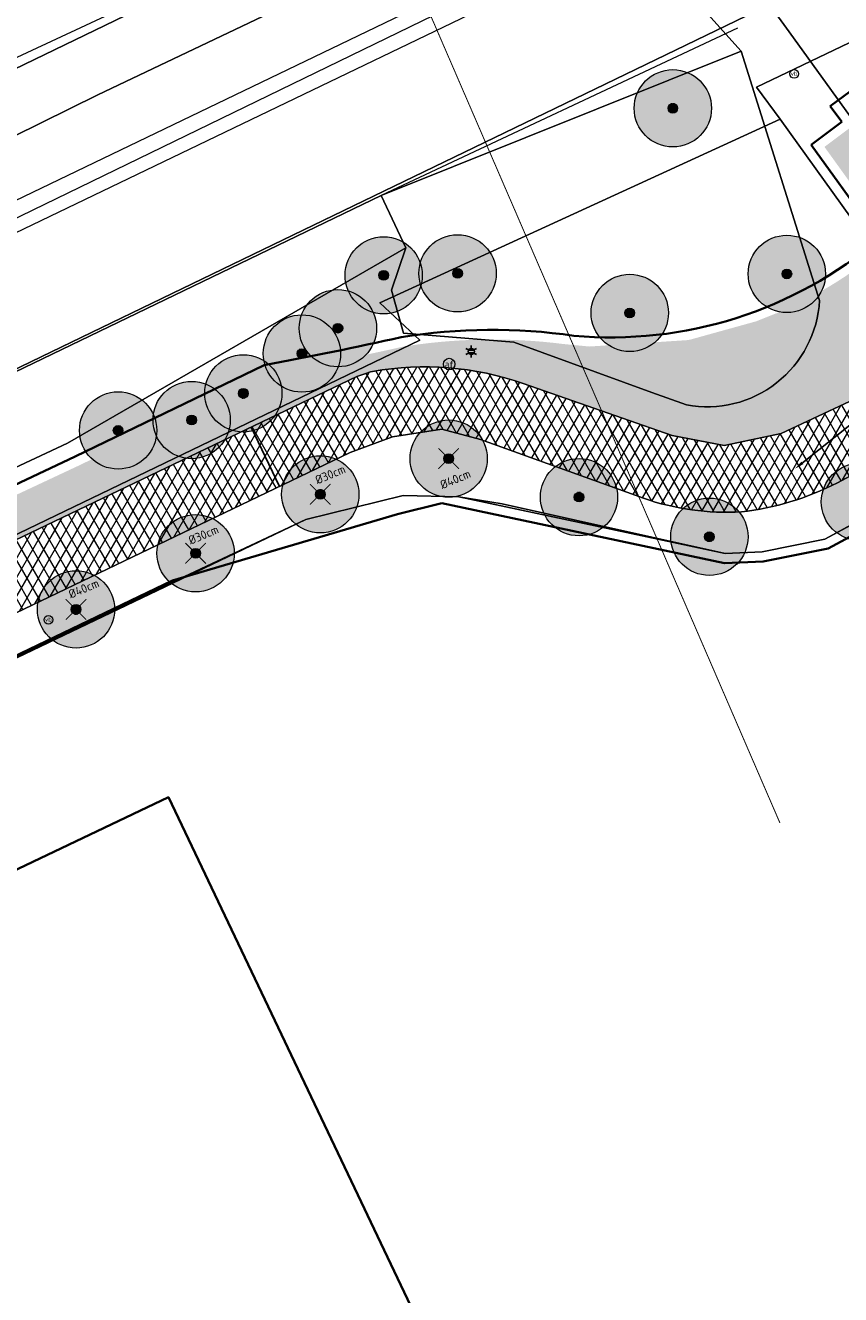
# Model space of a CAD drawing. Header units: millimetres. Extents: x 162876 to 168130, y 402614 to 405602.
# Tile 68 of 256: x 164752 to 164794, y 403504 to 403570. Entities that reach past the tile are written whole.
import ezdxf
from ezdxf import colors
from ezdxf.entities.mleader import LeaderData, LeaderLine
from ezdxf.enums import TextEntityAlignment as Align
from ezdxf.math import Vec2, Vec3

# ---------------------------------------------------------------- set-up
doc = ezdxf.new("R2010")
doc.units = ezdxf.units.MM
doc.linetypes.add('X-CA190022.004-UO-TXT_Tekst 1op200_v0.1$0$AL-TEKENBLADGRENS', pattern=[11.5, 2.5, -1.5, 1, -1.5, 1, -1.5, 2.5])
for name, color, linetype, lineweight in [('X-CA190022.004-UO-BGT_Ondergrond$0$GE_201_SHDHek_Lijn_GEM', 253, 'X-CA190022.004-UO-BGT_Ondergrond$0$Hekwerk', 9), ('X-CA190022.004-UO-BGT_Ondergrond$0$GE_244_Taludlijn_Lijn_GEM', 253, 'Continuous', 9), ('X-CA190022.004-UO-BGT_Ondergrond$0$GE_251_SPRTrein_as_Lijn_GEM', 253, 'Continuous', 9), ('X-CA190022.004-UO-BGT_Ondergrond$0$GE_314_WGDRijbaanLokaleweg_Vlak_GEM', 253, 'Continuous', 9), ('X-CA190022.004-UO-BGT_Ondergrond$0$GE_316_WGDFietspad_Vlak_GEM', 253, 'Continuous', 9), ('X-CA190022.004-UO-BGT_Ondergrond$0$GE_367_OWGBerm_groenvoorziening_grasenk_GEM', 253, 'Continuous', 9), ('X-CA190022.004-UO-BGT_Ondergrond$0$GE_401_OTDErf_Vlak_GEM', 253, 'Continuous', 9), ('X-CA190022.004-UO-BGT_Ondergrond$0$GE_478_BTDGroenvoorziening_bosplantsoen_GEM', 253, 'Continuous', 9), ('X-CA190022.004-UO-BGT_Ondergrond$0$GE_479_BTDGroenvoorziening_grasenkruida_GEM', 253, 'Continuous', 9), ('X-CA190022.004-UO-BGT_Ondergrond$0$GE_504_WTDWaterloop_sloot_Vlak_GEM', 253, 'Continuous', 9), ('X-CA190022.004-UO-BGT_Ondergrond$0$GE_523_WTDGreppel_drogesloot_Vlak_GEM', 253, 'Continuous', 9), ('X-CA190022.004-UO-BGT_Ondergrond$0$GE_541_OWTOever_slootkant_Vlak_GEM', 253, 'Continuous', 9), ('X-CA190022.004-UO-BGT_Ondergrond$0$GE_601_PNDgrondvlakpand_Vlak_MV_GEM', 34, 'Continuous', 35), ('X-CA190022.004-UO-BGT_Ondergrond$0$GE_814_BRDVerkeersbord_Punt_GEM', 7, 'Continuous', 25), ('X-CA190022.004-UO-BGT_Ondergrond$0$GE_861_PALLichtmast_Punt_GEM', 202, 'Continuous', 25), ('X-CA190022.004-UO-DWM_Beplanting_v0.1$0$B-WE-GR-BOOM-S AFKOMSTIG UIT BGT', 252, 'Continuous', 0), ('X-CA190022.004-UO-GZM_Werkgrens$0$N-WE-KG-GRENS_SYSTEEMGRENS-G', 7, 'X-CA190022.004-UO-GZM_Werkgrens$0$KG-OG', 35), ('X-CA190022.004-UO-KAD_Percelen$0$B-WE-KG-GRENS_PERCEEL-GV', 150, 'Continuous', 9), ('X-CA190022.004-UO-OPB_Opbreek_v0.1$0$B-WE-VW-AFSLUITPAAL-S', 7, 'Continuous', 25), ('X-CA190022.004-UO-OPB_Opbreek_v0.1$0$V-WE-GR-BEPLANTING_CULTUUR_BOSPLANTSOEN-GV', 90, 'Continuous', 18), ('X-CA190022.004-UO-OPB_Opbreek_v0.1$0$V-WE-VH-VERHARDING_ASFALT-A-200', 252, 'Continuous', 18), ('X-CA190022.004-UO-OPB_Opbreek_v0.1$0$V-WE-VH-VERHARDING_ASFALT_ZAAGSNEDE-G', 1, 'X-CA190022.004-UO-OPB_Opbreek_v0.1$0$VH-ZAAGSNEDE', 25), ('X-CA190022.004-UO-OPB_Opbreek_v0.1$0$X-XX-AL-T25- LEADER ASFALT', 7, 'Continuous', 25), ('X-CA190022.004-UO-TXT_Tekst 1op200_v0.1$0$X-XX-AL-TEKENBLADGRENS-G', 7, 'X-CA190022.004-UO-TXT_Tekst 1op200_v0.1$0$AL-TEKENBLADGRENS', 35)]:
    doc.layers.add(name, color=color, linetype=linetype, lineweight=lineweight)
for name, color, linetype in [('X-CA190022.004-UO-DWM_Beplanting_v0.1$0$B-WE-GR-BOOM-S AFKOMSTIG UIT BOMENBESTAND GEMEENTE', 252, 'Continuous'), ('X-CA190022.004-UO-DWM_Beplanting_v0.1$0$V-WE-GR-BOOM-S', 1, 'Continuous'), ('X-CA190022.004-UO-DWM_Beplanting_v0.1$0$X-XX-AL-T18- DIAMETER TE ROOIEN BOOM 25-50 cm', 10, 'Continuous')]:
    doc.layers.add(name, color=color, linetype=linetype)
doc.layers.add('X-CA190022.004-UO-OPB_Opbreek_v0.1$0$V-WE-GR-GRAS-V', color=7, linetype='Continuous', lineweight=18, true_color=0x67a552, transparency=0.5)
doc.layers.add('X-CA190022.004-UO-OPB_Opbreek_v0.1$0$V-WE-VH-VERHARDING_ASFALT-A-200 DEKLAAG FREZEN', color=32, linetype='Continuous', lineweight=18, transparency=0.5)
doc.layers.add('X-CA190022.004-UO-OPB_Opbreek_v0.1$0$V-WE-VH-VERHARDING_ASFALT-A-200 ROOD', color=1, linetype='Continuous', lineweight=18, transparency=0.5)
doc.styles.add('X-CA190022.004-UO-BGT_Ondergrond$0$NLCS-ISO', font='NLCS-ISO.ttf')
doc.styles.add('X-CA190022.004-UO-DWM_Beplanting_v0.1$0$NLCS-ISO-M250-T18', font='NLCS-ISO.ttf', dxfattribs={"height": 0.45})
doc.styles.add('X-CA190022.004-UO-OPB_Opbreek_v0.1$0$NLCS-ISO', font='NLCS-ISO.ttf')
doc.styles.add('X-CA190022.004-UO-OPB_Opbreek_v0.1$0$NLCS-ISO-M200-T25', font='NLCS-ISO.ttf', dxfattribs={"height": 0.5})
doc.linetypes.add('X-CA190022.004-UO-BGT_Ondergrond$0$Hekwerk', pattern='A,5,-1.5,[2,dgnlstyle-Veghel.shx,S=0.007936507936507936,R=0,X=0,Y=0],-1.5', length=8)
doc.linetypes.add('X-CA190022.004-UO-GZM_Werkgrens$0$KG-OG', pattern='A,5.5,-1.5,[2,NLCS.SHX,S=0.5,R=0,X=0,Y=0],-1.5', length=8.5)
doc.linetypes.add('X-CA190022.004-UO-OPB_Opbreek_v0.1$0$VH-ZAAGSNEDE', pattern='A,1e-05,-2.54,[181,NLCS.SHX,S=2.54,R=0,X=-2.54,Y=0],-5.08,[181,NLCS.SHX,S=2.54,R=180,X=2.54,Y=0],-2.54', length=10.16001)
pattern_1 = [(59.99999999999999, (0, 0), (-0.4330127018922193, 0.2500000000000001), []), (120, (0, 0), (-0.4330127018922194, -0.2499999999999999), [])]

# ---------------------------------------------------------------- blocks, each defined once
blk = doc.blocks.new('X-CA190022.004-UO-OPB_Opbreek_v0.1$0$SVW-AFSLUITPAAL-SO')
at = {"lineweight": 18}
blk.add_circle((0, 0), 1.5, dxfattribs=at)
at = {"lineweight": 18, "style": 'X-CA190022.004-UO-OPB_Opbreek_v0.1$0$NLCS-ISO'}
blk.add_text('af', height=1.8, dxfattribs=at).set_placement((0, 0), align=Align.MIDDLE_CENTER)
blk = doc.blocks.new('X-CA190022.004-UO-BGT_Ondergrond$0$SIE-WEG_PAAL_VERKEERSBORD-SO')
at = {"linetype": 'ByBlock', "lineweight": 18}
blk.add_circle((0, 0), 1.5, dxfattribs=at)
at = {"linetype": 'ByBlock', "lineweight": 18, "style": 'X-CA190022.004-UO-BGT_Ondergrond$0$NLCS-ISO'}
blk.add_text('vb', height=1.5, dxfattribs=at).set_placement((0, 0.1317113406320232), align=Align.MIDDLE_CENTER)
blk = doc.blocks.new('X-CA190022.004-UO-BGT_Ondergrond$0$IMGEOVerkeersbord')
at = {"xscale": 5, "yscale": 5, "zscale": 5}
blk.add_blockref('X-CA190022.004-UO-BGT_Ondergrond$0$SIE-WEG_PAAL_VERKEERSBORD-SO', (0, 0), dxfattribs=at)
blk = doc.blocks.new('X-CA190022.004-UO-BGT_Ondergrond$0$N-SIE-WEG_LICHTMAST-SO')
h = blk.add_hatch(color=256)
h.paths.add_polyline_path([(1.162672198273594, 0.5, 0.6585046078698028), (-1.162672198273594, 0.5)])
h.paths.add_polyline_path([(-1.162672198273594, -0.5, 0.6585046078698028), (1.162672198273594, -0.5)])
at = {"flags": 128}
for points in [[(-2.192125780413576, 1.265625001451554), (-1.096064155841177, 0.6328125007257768)], [(-1.162672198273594, 0.5), (1.162672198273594, 0.5)], [(8.349587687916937e-10, 1.265625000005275), (1.669846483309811e-09, 2.53125000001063)], [(1.096064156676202, 0.6328124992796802), (2.192125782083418, 1.26562499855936)], [(-2.192125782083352, -1.26562499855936), (-1.096064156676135, -0.6328124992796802)], [(-1.162672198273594, -0.5), (1.162672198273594, -0.5)], [(-8.349587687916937e-10, -1.265625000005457), (-1.669775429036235e-09, -2.53125000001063)], [(2.192125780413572, -1.265625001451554), (1.096064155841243, -0.6328125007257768)]]:
    blk.add_lwpolyline(points, dxfattribs=at)
at = {"ltscale": 0.5}
blk.add_circle((0, 0), 1.265625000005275, dxfattribs=at)
at = {"style": 'X-CA190022.004-UO-BGT_Ondergrond$0$NLCS-ISO'}
blk.add_attdef('TYPE', text='', height=1.8, dxfattribs=at).set_placement((1.669846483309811e-09, 2.53125000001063), align=Align.BOTTOM_CENTER)
blk = doc.blocks.new('X-CA190022.004-UO-BGT_Ondergrond$0$IMGEOLichtmastpaal')
at = {"xscale": 5, "yscale": 5, "zscale": 5}
blk.add_blockref('X-CA190022.004-UO-BGT_Ondergrond$0$N-SIE-WEG_LICHTMAST-SO', (0.04198259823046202, 6.388564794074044), dxfattribs=at)
blk = doc.blocks.new('X-CA190022.004-UO-DWM_Beplanting_v0.1$0$SGR-BOOM_01-SO')
at = {"linetype": 'ByBlock', "lineweight": 18}
h = blk.add_hatch(color=0, dxfattribs=at)
h.dxf.hatch_style = 1
edge = h.paths.add_edge_path()
edge.add_arc((0, 0), 0.25, 0, 360)
at = {"color": 0, "linetype": 'ByBlock', "lineweight": 18}
for radius in [2, 0.25]:
    blk.add_circle((0, 0), radius, dxfattribs=at)
blk = doc.blocks.new('X-CA190022.004-UO-DWM_Beplanting_v0.1$0$IMGEOBoom')
at = {"transparency": 33554457}
h = blk.add_hatch(color=256, dxfattribs=at)
h.dxf.hatch_style = 1
edge = h.paths.add_edge_path()
edge.add_arc((0, 0), 100, 0, 360)
edge = h.paths.add_edge_path(flags=17)
edge.add_arc((0, 0), 12.5, 0, 360)
h = blk.add_hatch()
h.set_pattern_fill('ANGLE', color=256)
h.set_pattern_definition([(0, (0, 0), (0, 6.985), [5.08, -1.905]), (90, (0, 0), (-6.985, 4.277078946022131e-16), [5.08, -1.905])])
edge = h.paths.add_edge_path(flags=17)
edge.add_arc((0, 0), 12.5, 0, 360)
at = {"xscale": 50, "yscale": 50, "zscale": 50}
blk.add_blockref('X-CA190022.004-UO-DWM_Beplanting_v0.1$0$SGR-BOOM_01-SO', (0, 0), dxfattribs=at)
blk = doc.blocks.new('X-CA190022.004-UO-DWM_Beplanting_v0.1$0$Te verwijderen boom')
at = {"ltscale": 0.1, "const_width": 0.05, "flags": 128}
for points in [[(-0.5303300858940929, 0.5303300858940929), (0.5303300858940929, -0.5303300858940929)], [(0.5303300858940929, 0.5303300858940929), (-0.5303300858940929, -0.5303300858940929)]]:
    blk.add_lwpolyline(points, dxfattribs=at)

msp = doc.modelspace()

# ---------------------------------------------------------------- hatches: boundary and pattern name
at = {"layer": 'X-CA190022.004-UO-OPB_Opbreek_v0.1$0$V-WE-GR-BEPLANTING_CULTUUR_BOSPLANTSOEN-GV', "transparency": 33554483}
h = msp.add_hatch(color=256, dxfattribs=at)
h.dxf.hatch_style = 1
edge = h.paths.add_edge_path()
edge.add_arc((164775.878515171, 403524.6864759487), 29.17196903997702, 82.81407444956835, 86.13737910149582)
edge.add_line((164777.8436673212, 403553.7921790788), (164779.5276228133, 403553.6293125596))
edge = h.paths.add_edge_path()
edge.add_arc((164782.0328555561, 403575.3474951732), 21.87829142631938, 266.9139153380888, 267.1046503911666)
edge.add_line((164780.9277419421, 403553.4971322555), (164780.9077998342, 403553.4958264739))
edge.add_line((164780.9077998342, 403553.4958264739), (164780.8550093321, 403553.5009321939))
edge = h.paths.add_edge_path()
edge.add_arc((164782.0328564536, 403575.3474940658), 21.87829025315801, 280.3879505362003, 280.8024665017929)
edge.add_line((164786.1333643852, 403553.8569049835), (164786.0441621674, 403553.8321483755))
edge.add_line((164786.0441621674, 403553.8321483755), (164785.977781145, 403553.827801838))
at = {"layer": 'X-CA190022.004-UO-OPB_Opbreek_v0.1$0$V-WE-GR-GRAS-V'}
h = msp.add_hatch(color=256, dxfattribs=at)
h.dxf.hatch_style = 1
edge = h.paths.add_edge_path()
edge.add_arc((164782.0328557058, 403575.347498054), 21.87829431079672, 293.0367580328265, 311.5949953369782)
edge.add_line((164796.5569996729, 403558.9856826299), (164793.0687780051, 403563.8263265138))
edge.add_line((164793.0687780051, 403563.8263265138), (164794.6570281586, 403565.0157318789))
edge.add_line((164794.6570281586, 403565.0157318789), (164800.7765684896, 403556.5646505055))
edge.add_line((164800.7765684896, 403556.5646505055), (164790.5943047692, 403555.2139103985))
h = msp.add_hatch(color=256, dxfattribs=at)
h.dxf.hatch_style = 1
edge = h.paths.add_edge_path()
edge.add_arc((164505.8426980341, 403431.1227102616), 4.943851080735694, 251.5287288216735, 251.5856336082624)
edge.add_arc((164505.0456218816, 403430.9230158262), 4.555641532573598, 224.8878917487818, 260.3377058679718, ccw=False)
edge.add_line((164501.818, 403427.708), (164499.729, 403430.051))
edge.add_line((164499.729, 403430.051), (164481.5250943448, 403451.8183174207))
edge.add_line((164481.5250943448, 403451.8183174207), (164484.4066373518, 403450.0560375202))
edge.add_line((164484.4066373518, 403450.0560375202), (164490.2589740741, 403451.6978718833))
edge.add_line((164490.2589740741, 403451.6978718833), (164493.5812218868, 403449.9599301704))
edge.add_line((164493.5812218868, 403449.9599301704), (164487.2923554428, 403448.063181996))
edge.add_line((164487.2923554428, 403448.063181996), (164492.318685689, 403444.6129996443))
edge.add_arc((164489.1440914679, 403439.400251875), 6.103342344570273, 21.62909080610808, 58.658338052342, ccw=False)
edge.add_line((164494.8176941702, 403441.6499229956), (164502.6307870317, 403436.471693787))
edge.add_line((164502.6307870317, 403436.471693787), (164500.2157422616, 403435.3093909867))
edge.add_line((164500.2157422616, 403435.3093909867), (164503.5269943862, 403427.5190505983))
edge.add_line((164503.5269943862, 403427.5190505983), (164504.2763420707, 403426.433553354))
edge = h.paths.add_edge_path()
edge.add_arc((164775.8785151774, 403524.6864760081), 29.17196898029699, 86.13737910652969, 99.10225942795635)
edge.add_arc((164730.5535814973, 403735.0610982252), 186.0778600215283, 280.4988221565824, 282.6373555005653, ccw=False)
edge.add_line((164764.4598168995, 403552.0984321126), (164760.8591567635, 403550.4241086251))
edge.add_line((164760.8591567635, 403550.4241086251), (164754.5013390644, 403547.3472183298))
edge.add_line((164754.5013390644, 403547.3472183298), (164747.6897429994, 403544.155117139))
edge.add_line((164747.6897429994, 403544.155117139), (164708.5545934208, 403525.1313110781))
edge.add_line((164708.5545934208, 403525.1313110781), (164686.4340210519, 403514.9140467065))
edge.add_line((164686.4340210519, 403514.9140467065), (164675.3678208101, 403509.4156890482))
edge.add_line((164675.3678208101, 403509.4156890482), (164663.7409939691, 403503.8075843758))
edge.add_line((164663.7409939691, 403503.8075843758), (164644.5437300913, 403494.6203178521))
edge.add_line((164644.5437300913, 403494.6203178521), (164639.7069456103, 403492.2711556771))
edge.add_line((164639.7069456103, 403492.2711556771), (164638.4072295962, 403491.6710969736))
edge.add_arc((164629.6358682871, 403511.3975154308), 21.58861654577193, 270.7768165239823, 293.9723456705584, ccw=False)
edge.add_line((164629.9285579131, 403489.8108830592), (164627.4958349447, 403488.6599801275))
edge.add_line((164627.4958349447, 403488.6599801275), (164619.253583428, 403484.76063811))
edge.add_arc((164629.620384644, 403511.308320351), 28.49999999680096, 248.6694834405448, 260.4837277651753)
edge.add_line((164624.9085449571, 403483.2005177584), (164625.59, 403483.48))
edge.add_line((164625.59, 403483.48), (164629.22, 403485.06))
edge.add_line((164629.22, 403485.06), (164763.542, 403549.392))
edge.add_line((164763.542, 403549.392), (164768.875, 403551.946))
edge.add_arc((164777.004390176, 403528.5786113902), 24.74109607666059, 107.21757383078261, 109.18251386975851, ccw=False)
edge.add_arc((164772.3658725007, 403536.6462651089), 15.79460390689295, 71.10774437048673, 99.78704541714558, ccw=False)
edge.add_line((164777.48, 403551.59), (164785.18, 403548.901))
edge.add_line((164785.18, 403548.901), (164787.88, 403548.37))
edge.add_line((164787.88, 403548.37), (164790.83, 403549))
edge.add_line((164790.83, 403549), (164797.385, 403552.065))
edge.add_line((164797.385, 403552.065), (164798.83, 403552.74))
edge.add_line((164798.83, 403552.74), (164801.326, 403554.448))
edge.add_line((164801.326, 403554.448), (164801.464, 403555.641))
edge.add_line((164801.464, 403555.641), (164800.7765684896, 403556.5646505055))
edge.add_line((164800.7765684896, 403556.5646505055), (164790.5586929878, 403555.209186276))
edge.add_line((164790.5586929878, 403555.209186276), (164789.5523664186, 403554.8057927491))
edge.add_line((164789.5523664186, 403554.8057927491), (164786.0441621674, 403553.8321483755))
edge.add_line((164786.0441621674, 403553.8321483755), (164780.9077998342, 403553.4958264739))
edge.add_line((164780.9077998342, 403553.4958264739), (164777.8436673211, 403553.7921790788))
at = {"layer": 'X-CA190022.004-UO-OPB_Opbreek_v0.1$0$V-WE-VH-VERHARDING_ASFALT-A-200'}
h = msp.add_hatch(dxfattribs=at)
h.set_pattern_fill('AVH-ASFALT', color=256, scale=0.5, pattern_type=2)
h.set_pattern_definition(pattern_1)
edge = h.paths.add_edge_path()
edge.add_line((164763.3964599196, 403549.3222952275), (164764.8631596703, 403546.2598951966))
edge.add_line((164764.8631596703, 403546.2598951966), (164768.53, 403548.02))
edge.add_line((164768.53, 403548.02), (164770.72, 403548.83))
edge.add_line((164770.72, 403548.83), (164773.26, 403549.22))
edge.add_line((164773.26, 403549.22), (164775.27, 403548.69))
edge.add_line((164775.27, 403548.69), (164783.7, 403545.643))
edge.add_arc((164788.0177291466, 403558.1505886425), 13.23187661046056, 250.9548775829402, 269.1932206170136)
edge.add_line((164787.8314178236, 403544.9200237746), (164787.88, 403548.37))
edge.add_line((164787.88, 403548.37), (164785.18, 403548.901))
edge.add_line((164785.18, 403548.901), (164777.48, 403551.59))
edge.add_arc((164772.3658725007, 403536.6462651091), 15.79460390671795, 71.10774437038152, 99.78704541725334)
edge.add_line((164769.681, 403552.211), (164768.875, 403551.946))
edge.add_line((164768.875, 403551.946), (164763.5420000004, 403549.3920000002))
edge.add_line((164763.5420000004, 403549.3920000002), (164763.3964599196, 403549.3222952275))
at = {"layer": 'X-CA190022.004-UO-OPB_Opbreek_v0.1$0$V-WE-VH-VERHARDING_ASFALT-A-200 DEKLAAG FREZEN'}
h = msp.add_hatch(dxfattribs=at)
h.set_pattern_fill('AVH-ASFALT', color=256, scale=0.5, pattern_type=2)
h.set_pattern_definition(pattern_1)
h.paths.add_polyline_path([(164639.781941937, 403490.1185224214), (164641.3015951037, 403486.9496215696), (164764.8631596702, 403546.2598951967), (164763.3964599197, 403549.3222952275)])
at = {"layer": 'X-CA190022.004-UO-OPB_Opbreek_v0.1$0$V-WE-VH-VERHARDING_ASFALT-A-200 ROOD'}
h = msp.add_hatch(dxfattribs=at)
h.set_pattern_fill('AVH-ASFALT', color=256, scale=0.5, pattern_type=2)
h.set_pattern_definition(pattern_1)
edge = h.paths.add_edge_path()
edge.add_line((164801.464, 403555.641), (164801.326, 403554.448))
edge.add_line((164801.326, 403554.448), (164798.83, 403552.74))
edge.add_line((164798.83, 403552.74), (164790.83, 403549))
edge.add_line((164790.83, 403549), (164787.88, 403548.37))
edge.add_line((164787.88, 403548.37), (164787.8314178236, 403544.9200237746))
edge.add_line((164787.8314178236, 403544.9200237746), (164788.768, 403544.94))
edge.add_arc((164787.0988421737, 403559.3679565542), 14.52418735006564, 276.5991625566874, 297.2008067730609)
edge.add_line((164793.738, 403546.45), (164797.942, 403548.705))
edge.add_line((164797.942, 403548.705), (164798.777, 403549.092))
edge.add_line((164798.777, 403549.092), (164803.21, 403551.146))
edge.add_line((164803.21, 403551.146), (164803.782, 403551.252))
edge.add_line((164803.782, 403551.252), (164805.104, 403550.757))
edge.add_line((164805.104, 403550.757), (164801.464, 403555.641))

# ---------------------------------------------------------------- linework, layer by layer
at = {"layer": 'X-CA190022.004-UO-BGT_Ondergrond$0$GE_201_SHDHek_Lijn_GEM'}
for p, q in [((164771.263, 403545.786), (164766.236, 403544.544)), ((164774.138, 403545.724), (164771.263, 403545.786)), ((164776.394, 403545.354), (164774.138, 403545.724)), ((164787.928, 403542.792), (164776.394, 403545.354)), ((164766.236, 403544.544), (164683.071, 403504.746)), ((164789.839, 403542.8780000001), (164787.928, 403542.792))]:
    msp.add_line(p, q, dxfattribs=at)
at = {"layer": 'X-CA190022.004-UO-BGT_Ondergrond$0$GE_244_Taludlijn_Lijn_GEM'}
msp.add_line((164788.57, 403569.9700000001), (164770.122, 403561.314), dxfattribs=at)
at = {"layer": 'X-CA190022.004-UO-BGT_Ondergrond$0$GE_251_SPRTrein_as_Lijn_GEM'}
for p, q in [((164612.775, 403494.432), (164785.364, 403577.4920000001)), ((164613.43, 403493.072), (164786.046, 403576.149)), ((164743.728, 403556.491), (164773.462, 403570.933))]:
    msp.add_line(p, q, dxfattribs=at)
at = {"layer": 'X-CA190022.004-UO-BGT_Ondergrond$0$GE_316_WGDFietspad_Vlak_GEM', "flags": 128}
msp.add_lwpolyline([(164783.7, 403545.643), (164775.27, 403548.69), (164773.26, 403549.2200000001), (164770.72, 403548.83), (164768.53, 403548.02), (164631.74, 403482.36), (164627.08, 403480.3500000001), (164621.316, 403478.0140000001), (164619.704, 403481.066), (164625.59, 403483.48), (164629.22, 403485.06), (164763.542, 403549.392), (164768.875, 403551.946)], dxfattribs=at)
at = {"layer": 'X-CA190022.004-UO-BGT_Ondergrond$0$GE_316_WGDFietspad_Vlak_GEM', "extrusion": (0, 0, -1)}
for centre, radius, start, end in [((-164772.3658725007, 403536.6462651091), 15.79460390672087, 80.2129545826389, 108.8922556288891), ((-164777.004390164, 403528.5786114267), 24.74109603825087, 70.81748612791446, 72.78242617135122), ((-164788.0177291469, 403558.150588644), 13.23187661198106, 266.7494843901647, 289.0451224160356)]:
    msp.add_arc(centre, radius, start, end, dxfattribs=at)
at = {"layer": 'X-CA190022.004-UO-BGT_Ondergrond$0$GE_367_OWGBerm_groenvoorziening_grasenk_GEM', "flags": 128}
for points in [[(164640.44, 403494.868), (164662.351, 403505.436), (164685.598, 403516.649), (164707.718, 403526.866), (164753.889, 403548.5030000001), (164771.397, 403558.596), (164770.664, 403556.413), (164771.276, 403554.19), (164776.991, 403553.714), (164784.135, 403551.121), (164785.925, 403550.471)], [(164768.875, 403551.946), (164763.542, 403549.392), (164629.22, 403485.06), (164625.59, 403483.48), (164619.704, 403481.066), (164604.45, 403474.81), (164602.885, 403474.235), (164600.48, 403473.3500000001), (164597.61, 403471.99), (164592.13, 403469.02), (164575.93, 403459.42), (164569.76, 403456.18), (164516.668, 403430.689), (164513.743, 403429.436), (164509.64, 403427.467), (164507.77, 403426.57)], [(164510.298, 403423.881), (164518.157, 403427.555), (164571.47, 403453.2), (164577.71, 403456.5), (164591.23, 403464.58), (164599.21, 403468.63), (164602.07, 403470), (164604.577, 403471.161), (164605.74, 403471.7), (164607.424, 403472.383), (164621.316, 403478.0140000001), (164627.08, 403480.3500000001), (164631.74, 403482.36), (164768.53, 403548.02), (164770.72, 403548.83), (164773.26, 403549.2200000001), (164775.27, 403548.69), (164783.7, 403545.643)]]:
    msp.add_lwpolyline(points, dxfattribs=at)
at = {"layer": 'X-CA190022.004-UO-BGT_Ondergrond$0$GE_367_OWGBerm_groenvoorziening_grasenk_GEM'}
for centre, radius, start, end in [((164777.004390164, 403528.5786114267), 24.74109603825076, 107.2175738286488, 109.1825138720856), ((164772.3658725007, 403536.6462651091), 15.79460390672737, 71.10774437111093, 99.7870454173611), ((164788.0177291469, 403558.150588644), 13.2318766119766, 250.9548775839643, 273.2505156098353)]:
    msp.add_arc(centre, radius, start, end, dxfattribs=at)
at = {"layer": 'X-CA190022.004-UO-BGT_Ondergrond$0$GE_401_OTDErf_Vlak_GEM', "flags": 128}
msp.add_lwpolyline([(164714.88, 403481.1600000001), (164704.03, 403503.93), (164759.12, 403530.17), (164800.18, 403443.96)], dxfattribs=at)
at = {"layer": 'X-CA190022.004-UO-BGT_Ondergrond$0$GE_478_BTDGroenvoorziening_bosplantsoen_GEM', "flags": 128}
msp.add_lwpolyline([(164785.925, 403550.471), (164784.135, 403551.121), (164776.991, 403553.714), (164771.276, 403554.19), (164770.664, 403556.413), (164771.397, 403558.596), (164770.122, 403561.314), (164788.756, 403568.779)], dxfattribs=at)
at = {"layer": 'X-CA190022.004-UO-BGT_Ondergrond$0$GE_479_BTDGroenvoorziening_grasenkruida_GEM', "flags": 128}
for points in [[(164637.795, 403509.882), (164672.252, 403526.504), (164707.753, 403543.439), (164730.663, 403554.2800000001), (164755.469, 403566.516), (164774.278, 403575.493), (164778.452, 403577.684), (164779.82, 403578.718), (164788.756, 403568.779), (164770.122, 403561.314)], [(164770.122, 403561.314), (164751.162, 403552.163), (164728.591, 403541.273), (164705.956, 403530.3560000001), (164683.747, 403519.646), (164661.155, 403508.745), (164638.92, 403498.02)]]:
    msp.add_lwpolyline(points, dxfattribs=at)
at = {"layer": 'X-CA190022.004-UO-BGT_Ondergrond$0$GE_504_WTDWaterloop_sloot_Vlak_GEM', "flags": 128}
msp.add_lwpolyline([(164775.974, 403581.906), (164776.293, 403581.989), (164776.586, 403582.06), (164776.743, 403582.054), (164776.944, 403581.999), (164777.048, 403581.897), (164777.119, 403581.7900000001), (164777.139, 403581.65), (164777.133, 403581.559), (164777.039, 403581.395), (164776.825, 403581.2), (164776.42, 403580.952), (164776.163, 403580.158), (164775.561, 403579.777), (164744.433, 403565.283), (164732.312, 403559.273), (164715.818, 403551.564), (164701.967, 403545.049), (164678.426, 403533.1280000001), (164644.871, 403517.187)], dxfattribs=at)
at = {"layer": 'X-CA190022.004-UO-BGT_Ondergrond$0$GE_523_WTDGreppel_drogesloot_Vlak_GEM', "flags": 128}
msp.add_lwpolyline([(164707.718, 403526.866), (164685.598, 403516.649), (164662.351, 403505.436), (164640.44, 403494.868), (164631.326, 403490.472), (164629.806, 403493.624), (164638.92, 403498.02), (164661.155, 403508.745), (164683.747, 403519.646), (164705.956, 403530.3560000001), (164728.591, 403541.273), (164751.162, 403552.163), (164770.122, 403561.314), (164771.397, 403558.596), (164753.889, 403548.5030000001), (164707.718, 403526.866)], dxfattribs=at)
at = {"layer": 'X-CA190022.004-UO-BGT_Ondergrond$0$GE_541_OWTOever_slootkant_Vlak_GEM', "flags": 128}
for points in [[(164655.322, 403527.058), (164681.914, 403539.451), (164702.856, 403549.805), (164724.691, 403560.303), (164741.697, 403568.756), (164757.734, 403576.121), (164771.769, 403583.145), (164775.323, 403584.718), (164776.87, 403584.714), (164777.942, 403584.129), (164779.286, 403583.069), (164780.083, 403581.411), (164780.297, 403579.918), (164779.82, 403578.718), (164778.452, 403577.684), (164774.278, 403575.493), (164755.469, 403566.516), (164730.663, 403554.2800000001), (164707.753, 403543.439), (164672.252, 403526.504), (164637.795, 403509.882)], [(164775.561, 403579.777), (164744.433, 403565.283), (164732.312, 403559.273), (164715.818, 403551.564), (164701.967, 403545.049), (164678.426, 403533.1280000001), (164644.871, 403517.187)]]:
    msp.add_lwpolyline(points, dxfattribs=at)
at = {"layer": 'X-CA190022.004-UO-BGT_Ondergrond$0$GE_601_PNDgrondvlakpand_Vlak_MV_GEM', "flags": 128}
msp.add_lwpolyline([(164714.88, 403481.1600000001), (164704.03, 403503.93), (164759.12, 403530.17), (164800.18, 403443.96)], dxfattribs=at)
at = {"layer": 'X-CA190022.004-UO-OPB_Opbreek_v0.1$0$V-WE-VH-VERHARDING_ASFALT_ZAAGSNEDE-G', "ltscale": 0.02, "flags": 128}
msp.add_lwpolyline([(164763.3964599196, 403549.3222952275), (164764.8658174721, 403546.2611709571)], dxfattribs=at)
at = {"layer": 'X-CA190022.004-UO-TXT_Tekst 1op200_v0.1$0$X-XX-AL-TEKENBLADGRENS-G', "const_width": 0.05, "flags": 128}
msp.add_lwpolyline([(164790.7666278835, 403528.8373666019), (164770.2853205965, 403576.1735035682)], dxfattribs=at)

# ---------------------------------------------------------------- block references
at = {"layer": 'X-CA190022.004-UO-BGT_Ondergrond$0$GE_814_BRDVerkeersbord_Punt_GEM', "xscale": 0.03, "yscale": 0.03, "zscale": 0.02}
for p in [(164791.496, 403567.6010000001), (164752.905, 403539.353)]:
    msp.add_blockref('X-CA190022.004-UO-BGT_Ondergrond$0$IMGEOVerkeersbord', p, dxfattribs=at)
at = {"layer": 'X-CA190022.004-UO-BGT_Ondergrond$0$GE_861_PALLichtmast_Punt_GEM', "xscale": 0.025, "yscale": 0.025, "zscale": 0.025}
msp.add_blockref('X-CA190022.004-UO-BGT_Ondergrond$0$IMGEOLichtmastpaal', (164774.79, 403553.08), dxfattribs=at)
at = {"layer": 'X-CA190022.004-UO-DWM_Beplanting_v0.1$0$B-WE-GR-BOOM-S AFKOMSTIG UIT BGT', "xscale": 0.02, "yscale": 0.02, "zscale": 0.02}
for p in [(164785.221, 403565.824), (164770.256, 403557.181), (164774.081, 403557.283), (164767.888, 403554.444), (164766.026, 403553.135), (164762.993, 403551.073), (164760.319, 403549.6930000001), (164756.514, 403549.154), (164773.62, 403547.695), (164766.977, 403545.848), (164780.366, 403545.703), (164787.114, 403543.652), (164760.523, 403542.799), (164754.335, 403539.895)]:
    msp.add_blockref('X-CA190022.004-UO-DWM_Beplanting_v0.1$0$IMGEOBoom', p, dxfattribs=at)
at = {"layer": 'X-CA190022.004-UO-DWM_Beplanting_v0.1$0$B-WE-GR-BOOM-S AFKOMSTIG UIT BOMENBESTAND GEMEENTE', "xscale": 0.02, "yscale": 0.02, "zscale": 0.02}
for p in [(164785.221, 403565.824), (164770.256, 403557.181), (164774.081, 403557.283), (164782.992, 403555.234), (164767.888, 403554.444), (164766.026, 403553.135), (164762.993, 403551.073), (164760.319, 403549.693), (164756.514, 403549.154), (164773.62, 403547.695), (164766.977, 403545.848), (164780.366, 403545.703), (164787.114, 403543.652), (164760.523, 403542.799), (164754.335, 403539.895)]:
    msp.add_blockref('X-CA190022.004-UO-DWM_Beplanting_v0.1$0$IMGEOBoom', p, dxfattribs=at)
at = {"layer": 'X-CA190022.004-UO-DWM_Beplanting_v0.1$0$V-WE-GR-BOOM-S'}
for p in [(164773.62, 403547.695), (164766.977, 403545.848), (164760.523, 403542.799), (164754.335, 403539.895)]:
    msp.add_blockref('X-CA190022.004-UO-DWM_Beplanting_v0.1$0$Te verwijderen boom', p, dxfattribs=at)
at = {"layer": 'X-CA190022.004-UO-OPB_Opbreek_v0.1$0$B-WE-VW-AFSLUITPAAL-S', "xscale": 0.2, "yscale": 0.2, "zscale": 0.2}
msp.add_blockref('X-CA190022.004-UO-OPB_Opbreek_v0.1$0$SVW-AFSLUITPAAL-SO', (164773.647, 403552.587), dxfattribs=at)

# ---------------------------------------------------------------- texts
at = {"layer": 'X-CA190022.004-UO-DWM_Beplanting_v0.1$0$X-XX-AL-T18- DIAMETER TE ROOIEN BOOM 25-50 cm', "char_height": 0.45, "attachment_point": 1, "rotation": 22.91, "style": 'X-CA190022.004-UO-DWM_Beplanting_v0.1$0$NLCS-ISO-M250-T18'}
for s, insert in [('%%C30cm', (164766.6551432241, 403546.7713348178)), ('%%C40cm', (164773.1192331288, 403546.5179147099)), ('%%C30cm', (164760.0930785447, 403543.6473859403)), ('%%C40cm', (164753.8888938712, 403540.8569391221))]:
    msp.add_mtext_dynamic_manual_height_columns(s, width=0.45, gutter_width=2.25, heights=[0], dxfattribs=dict(at, insert=insert))

# ---------------------------------------------------------------- next in the draw order: leaders
at = {"layer": 'X-CA190022.004-UO-OPB_Opbreek_v0.1$0$X-XX-AL-T25- LEADER ASFALT'}
ml = msp.add_multileader_mtext('Standard', dxfattribs=at)
ml.set_content('\\A1;Wegvak 2.8; Fietspad Dorshout.\\PTotaal teervrij, gem. dikte 156mm\\POpbreken asfalt 156mm:  ^I248.0m{\\H0.7x;\\S2^ ;\\H1.42857x;\\PZaagsnede 156mm:^I^I7.0m }', color=256, style='X-CA190022.004-UO-OPB_Opbreek_v0.1$0$NLCS-ISO-M200-T25')
ml.set_leader_properties(color=256, linetype='ByLayer', lineweight=-1)
ml.build(insert=Vec2(0, 0))
ml.multileader.update_dxf_attribs({"text_left_attachment_type": 5, "text_right_attachment_type": 5, "dogleg_length": 0.5, "arrow_head_size": 0.5})
ctx = ml.context
ctx.base_point, ctx.char_height, ctx.arrow_head_size, ctx.landing_gap_size, ctx.plane_origin, ctx.plane_x_axis, ctx.plane_y_axis = Vec3(164822.7302426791, 403544.4935441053), 0.5, 0.5, 0.18, Vec3(164743.62101104, 403564.0222821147), Vec3(0.9211174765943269, 0.3892847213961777), Vec3(-0.3892847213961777, 0.9211174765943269)
ctx.left_attachment, ctx.right_attachment = 5, 5
notes = []
notes.append((ctx, [(0, (1, 1, 0), (164822.2696839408, 403544.2989017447), (0.9211174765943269, 0.3892847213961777), 0.4999999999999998, [(1, [(164791.536346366, 403547.1654795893), (164813.6273494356, 403564.7551903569)], 0, [])])]))
ctx.mtext.insert, ctx.mtext.text_direction, ctx.mtext.rotation, ctx.mtext.width, ctx.mtext.flow_direction = Vec3(164821.6697972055, 403547.4651348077), Vec3(0.9211174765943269, 0.3892847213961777), 0.3998549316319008, 10.46490094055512, 5
ctx.mtext.has_bg_fill, ctx.mtext.bg_color, ctx.mtext.bg_scale_factor, ctx.mtext.bg_transparency, ctx.mtext.use_window_bg_color = 1, -1027028792, 1.5, 0, 1
for ctx, leaders in notes:
    for number, flags, end, landing, length, lines in leaders:
        leader = LeaderData()
        leader.index, (leader.has_last_leader_line, leader.has_dogleg_vector, leader.attachment_direction) = number, flags
        leader.last_leader_point, leader.dogleg_vector, leader.dogleg_length = Vec3(end), Vec3(landing), length
        for number, points, colour, breaks in lines:
            line = LeaderLine()
            line.index, line.vertices, line.color, line.breaks = number, Vec3.list(points), colors.encode_raw_color(colour), breaks
            leader.lines.append(line)
        ctx.leaders.append(leader)

# ---------------------------------------------------------------- next in the draw order: linework, layer by layer
at = {"layer": 'X-CA190022.004-UO-BGT_Ondergrond$0$GE_201_SHDHek_Lijn_GEM'}
for p, q in [((164799.971, 403547.237), (164793.081, 403543.524)), ((164793.081, 403543.524), (164789.839, 403542.8780000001))]:
    msp.add_line(p, q, dxfattribs=at)
at = {"layer": 'X-CA190022.004-UO-BGT_Ondergrond$0$GE_314_WGDRijbaanLokaleweg_Vlak_GEM', "flags": 128}
msp.add_lwpolyline([(164794.593, 403571.459), (164802.303, 403561.201), (164802.426, 403561.037), (164799.138, 403558.825), (164799.013, 403558.998), (164791.246, 403569.777), (164789.45, 403572.27), (164787.089, 403575.482), (164790.537, 403577.132), (164792.33, 403574.4700000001), (164794.593, 403571.459)], dxfattribs=at)
at = {"layer": 'X-CA190022.004-UO-BGT_Ondergrond$0$GE_316_WGDFietspad_Vlak_GEM', "flags": 128}
msp.add_lwpolyline([(164777.48, 403551.5900000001), (164785.18, 403548.901), (164787.88, 403548.37), (164790.83, 403549), (164797.385, 403552.065), (164798.83, 403552.74), (164801.326, 403554.448), (164801.464, 403555.641), (164802.021, 403554.894), (164804.392, 403551.712), (164805.104, 403550.757), (164803.782, 403551.252), (164803.21, 403551.146), (164798.777, 403549.092), (164797.942, 403548.705), (164793.738, 403546.45)], dxfattribs=at)
at = {"layer": 'X-CA190022.004-UO-BGT_Ondergrond$0$GE_316_WGDFietspad_Vlak_GEM', "extrusion": (0, 0, -1)}
msp.add_arc((-164787.0988421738, 403559.3679565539), 14.52418734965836, 242.7991932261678, 263.4008374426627, dxfattribs=at)
at = {"layer": 'X-CA190022.004-UO-BGT_Ondergrond$0$GE_367_OWGBerm_groenvoorziening_grasenk_GEM', "flags": 128}
for points in [[(164792.813, 403555.884), (164788.756, 403568.779), (164779.82, 403578.718), (164780.297, 403579.918), (164780.083, 403581.411), (164779.286, 403583.069), (164777.942, 403584.129), (164776.87, 403584.714), (164775.323, 403584.718), (164772.207, 403588.6010000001), (164773.725, 403589.173), (164774.908, 403589.078), (164777.419, 403588.599), (164781.692, 403582.555), (164782.06, 403582.745), (164784.897, 403578.462), (164787.089, 403575.482), (164789.45, 403572.27), (164791.246, 403569.777), (164799.013, 403558.998)], [(164797.385, 403552.065), (164790.83, 403549), (164787.88, 403548.37), (164785.18, 403548.901), (164777.48, 403551.5900000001)], [(164793.738, 403546.45), (164797.942, 403548.705), (164798.777, 403549.092), (164799.971, 403547.237), (164793.081, 403543.524), (164789.839, 403542.8780000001), (164787.928, 403542.792), (164776.394, 403545.354), (164774.138, 403545.724), (164771.263, 403545.786), (164766.236, 403544.544), (164683.071, 403504.746), (164620.047, 403474.794)]]:
    msp.add_lwpolyline(points, dxfattribs=at)
at = {"layer": 'X-CA190022.004-UO-BGT_Ondergrond$0$GE_367_OWGBerm_groenvoorziening_grasenk_GEM'}
for centre, radius, start, end in [((164786.9915147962, 403556.2028312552), 5.830209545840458, 259.4595835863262, 356.8651550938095), ((164787.0988421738, 403559.3679565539), 14.52418734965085, 276.5991625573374, 297.2008067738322)]:
    msp.add_arc(centre, radius, start, end, dxfattribs=at)
at = {"layer": 'X-CA190022.004-UO-BGT_Ondergrond$0$GE_401_OTDErf_Vlak_GEM', "flags": 128}
msp.add_lwpolyline([(164620.047, 403474.794), (164683.071, 403504.746), (164766.236, 403544.544), (164771.263, 403545.786), (164774.138, 403545.724), (164776.394, 403545.354), (164787.928, 403542.792), (164789.839, 403542.8780000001), (164793.081, 403543.524), (164799.971, 403547.237)], dxfattribs=at)
at = {"layer": 'X-CA190022.004-UO-BGT_Ondergrond$0$GE_478_BTDGroenvoorziening_bosplantsoen_GEM', "flags": 128}
msp.add_lwpolyline([(164788.756, 403568.779), (164792.813, 403555.884)], dxfattribs=at)
at = {"layer": 'X-CA190022.004-UO-BGT_Ondergrond$0$GE_478_BTDGroenvoorziening_bosplantsoen_GEM', "extrusion": (0, 0, -1)}
msp.add_arc((-164786.9915147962, 403556.2028312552), 5.830209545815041, 183.1348449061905, 280.5404164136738, dxfattribs=at)
at = {"layer": 'X-CA190022.004-UO-GZM_Werkgrens$0$N-WE-KG-GRENS_SYSTEEMGRENS-G', "ltscale": 0.2, "flags": 128}
msp.add_lwpolyline([(164202.4471839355, 403276.2612616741, -0.007014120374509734), (164204.6842424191, 403278.1944806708), (164207.7316017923, 403280.6309342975), (164216.350955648, 403287.4712219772), (164219.0035534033, 403289.434108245), (164219.3746627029, 403289.7286192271), (164237.1836765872, 403303.1852059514), (164244.5865004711, 403308.605291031), (164248.7299054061, 403311.6378046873), (164253.9774847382, 403315.3666892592), (164261.1754745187, 403320.480446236), (164269.6822113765, 403326.3244647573), (164277.4779943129, 403331.5382684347), (164300.138869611, 403346.1530355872), (164322.9639978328, 403359.9259594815), (164334.0727303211, 403366.2923093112), (164351.6652632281, 403375.7974689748), (164373.7421382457, 403387.5498352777), (164399.9497431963, 403400.4638723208), (164429.2801321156, 403414.7433017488), (164430.1235736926, 403415.1409833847), (164430.9478262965, 403415.506283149), (164431.7770699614, 403415.8458020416), (164432.615246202, 403416.1613381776), (164433.4616619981, 403416.4526584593), (164434.3156183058, 403416.7195497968), (164435.1764106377, 403416.9618192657), (164436.0433296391, 403417.1792942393), (164436.3055164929, 403417.2587681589, -0.09982065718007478), (164451.9815185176, 403417.1790174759, 0.1310872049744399), (164471.5299883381, 403420.9480569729), (164482.532673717, 403426.2434413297), (164490.6930660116, 403418.7998493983), (164492.5861501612, 403419.7065134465), (164495.4035730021, 403416.5299918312, -0.01010042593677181), (164498.0738503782, 403413.5363083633), (164499.3853029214, 403412.0048366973), (164502.2759065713, 403408.6525450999), (164509.274412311, 403412.9480533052), (164511.7682141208, 403416.4610208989), (164509.1861236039, 403420.2014103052, -0.1750361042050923), (164509.3210798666, 403422.1351258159, -0.1801291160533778), (164510.5166693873, 403423.4312866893), (164518.8245311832, 403427.3151248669), (164545.0302416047, 403439.9269191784), (164571.6953268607, 403452.7535489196), (164577.9552917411, 403456.0641072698), (164591.4716804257, 403464.141949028), (164595.4462846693, 403466.1591353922), (164599.4311747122, 403468.181541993), (164600.8539115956, 403468.8630628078), (164605.9399590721, 403471.2415379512), (164622.0164705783, 403477.7583811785), (164627.272938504, 403479.8886915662), (164631.9472826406, 403481.9048786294), (164633.2674407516, 403482.5385622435, 0.08477773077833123), (164642.6089981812, 403485.3796505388), (164759.3320802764, 403541.3864717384), (164770.9742443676, 403544.8150730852), (164773.2724307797, 403545.3968587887), (164787.8865800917, 403542.289629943), (164789.8994408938, 403542.3802139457), (164793.2522167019, 403543.0482871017), (164800.2402211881, 403546.8141014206), (164803.6710322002, 403549.3659814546), (164804.7740494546, 403550.3596960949), (164806.982937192, 403547.3873851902), (164807.9070396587, 403546.1989325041), (164811.8704722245, 403549.2807697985), (164810.9532731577, 403550.4603442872), (164809.5116547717, 403552.4057701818), (164808.342669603, 403553.5746866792), (164810.0239640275, 403555.0893745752), (164807.82693957, 403558.0124714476), (164809.8344029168, 403559.5158162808, 0.08719858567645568), (164816.7069141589, 403566.8332066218, -0.1361886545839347), (164825.1509550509, 403574.2389801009), (164897.951587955, 403609.3404576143), (164931.0926747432, 403625.3204994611), (165054.7836542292, 403684.9604895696), (165123.1554235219, 403717.9264497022), (165148.5663854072, 403730.0329638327), (165175.6541256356, 403740.4784873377), (165188.1464371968, 403744.8235939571), (165187.6324323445, 403748.0918636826), (165185.2580450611, 403754.9315992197), (165180.037890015, 403753.6894865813, 0.02784581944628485), (165177.0513383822, 403752.4655620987), (165119.6977294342, 403725.1406508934), (165051.3091062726, 403692.1665645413), (164927.6180512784, 403632.5265380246), (164894.4771003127, 403616.5465616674), (164821.6764674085, 403581.445084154, 0.1361886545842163), (164810.015649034, 403571.2180636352, -0.08719858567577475), (164805.0390029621, 403565.919263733), (164803.0203514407, 403564.4075403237), (164799.415410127, 403569.2038422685), (164798.6149812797, 403568.6044188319), (164797.8152444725, 403568.0055136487), (164797.2158194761, 403568.8059445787), (164793.3705278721, 403565.9262908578), (164793.9699528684, 403565.1258599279), (164792.3761302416, 403563.932281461), (164795.8845084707, 403559.0636660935, -0.2015476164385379), (164780.0971775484, 403554.0570161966, 0.07565561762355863), (164771.1691888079, 403553.9823458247, -0.009754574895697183), (164764.0749090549, 403552.5358596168), (164754.2863395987, 403547.7986438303), (164747.4743492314, 403544.6063578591), (164708.340445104, 403525.5831572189), (164686.2179063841, 403515.3649846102), (164675.1479613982, 403509.8647663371), (164663.5244613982, 403504.2582663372), (164644.326586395, 403495.0707073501), (164639.4929121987, 403492.7230557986), (164638.2008723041, 403492.1265410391, -0.2018182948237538), (164621.8461223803, 403491.8003317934, 0.2094978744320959), (164598.5804137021, 403490.9733350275), (164556.1572466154, 403470.5661522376), (164536.2994594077, 403461.0079530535), (164516.3183906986, 403451.407959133), (164508.2317351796, 403447.5121291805), (164500.1867564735, 403443.6421835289), (164497.2033634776, 403443.0084814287), (164495.0902549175, 403442.27400261, 0.1307944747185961), (164492.913084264, 403444.8114515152), (164488.4347408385, 403447.8854838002), (164494.8986629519, 403449.8350294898), (164490.3149407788, 403452.2328764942), (164484.4843242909, 403450.5971355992, -0.07642678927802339), (164479.7480917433, 403454.7225616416), (164478.7991556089, 403455.8572518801), (164474.9179570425, 403452.9617439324), (164457.3434499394, 403473.5656706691), (164451.2568614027, 403468.374000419), (164465.5190818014, 403451.6533184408, -0.484296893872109), (164464.8169442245, 403448.1132255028), (164461.4164168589, 403446.3937776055), (164463.8934237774, 403441.7698684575), (164464.9162194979, 403439.6136052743), (164433.0167582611, 403424.6830765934, 0.0516595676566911), (164425.3001219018, 403421.7033575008), (164396.430770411, 403407.6483830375), (164370.0935852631, 403394.670494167), (164347.8842103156, 403382.8475930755), (164330.1818090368, 403373.2830720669), (164318.9080065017, 403366.8221215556), (164295.9033911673, 403352.9408932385), (164273.0860170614, 403338.2251946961), (164265.1933658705, 403332.9466057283), (164256.5935764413, 403327.0386612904), (164249.3435457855, 403321.8879322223), (164244.0502837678, 403318.1265859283), (164239.8604985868, 403315.0601269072), (164232.4089702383, 403309.6043821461), (164214.4760118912, 403296.0541423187), (164201.2887743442, 403285.5887988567, 0.01213108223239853), (164197.4136132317, 403282.3572203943)], format="xyb", close=True, dxfattribs=at)
at = {"layer": 'X-CA190022.004-UO-KAD_Percelen$0$B-WE-KG-GRENS_PERCEEL-GV', "flags": 128}
for points in [[(164595.838, 403501.354), (164555.326, 403482.367), (164489.137, 403451.001), (164492.811, 403446.689), (164487.569, 403444.164), (164476.902, 403439.143), (164474.656, 403438.052), (164469.708, 403435.65), (164459.04, 403430.474), (164460.276, 403427.915), (164478.654, 403436.809), (164549.795, 403471.239), (164610.094, 403500.047), (164740.684, 403562.794), (164887.38, 403633.726), (164885.502, 403637.729), (164830.972, 403611.838), (164787.129, 403591.173), (164774.865, 403585.072), (164771.579, 403589.482), (164763.848, 403582.954), (164722.665, 403561.134), (164654.869, 403529.019)], [(164460.276, 403427.915), (164466.349, 403415.367), (164487.883, 403425.722), (164496.111, 403429.679), (164555.855, 403458.619), (164593.206, 403476.41), (164588.97, 403485.217), (164612.074, 403496.328), (164616.314, 403487.512), (164746.772, 403550.188), (164893.326, 403621.049), (164887.38, 403633.726), (164740.684, 403562.794), (164610.094, 403500.047), (164549.795, 403471.239), (164478.654, 403436.809)], [(164468.748, 403410.406), (164486.08, 403417.995), (164492.111, 403420.636), (164493.855, 403418.592), (164495.298, 403416.903), (164503.089, 403421.185), (164615.905, 403478.304), (164662.782, 403501.158), (164772.136, 403553.829), (164770.057, 403555.749), (164790.783, 403565.26), (164789.551, 403566.923), (164799.538, 403571.715), (164894.973, 403617.537), (164893.326, 403621.049), (164746.772, 403550.188), (164616.314, 403487.512), (164616.456, 403487.216), (164593.352, 403476.106), (164593.206, 403476.41), (164555.855, 403458.619), (164496.111, 403429.679), (164487.883, 403425.722), (164466.349, 403415.367)], [(164615.905, 403478.304), (164503.089, 403421.185), (164504.937, 403419.149), (164510.499, 403421.842), (164619.909, 403474.821), (164758.78, 403541.048), (164766.236, 403544.544), (164771.263, 403545.786), (164774.138, 403545.724), (164787.928, 403542.792), (164789.839, 403542.878), (164793.081, 403543.524), (164802.649, 403548.73), (164790.783, 403565.26), (164770.057, 403555.749), (164772.136, 403553.829), (164662.782, 403501.158)]]:
    msp.add_lwpolyline(points, close=True, dxfattribs=at)
for points in [[(165012.464, 403506.542), (164999.089, 403501.233), (164995.489, 403499.804), (164929.892, 403473.773), (164921.88, 403477.54), (164891.81, 403488.06), (164880.122, 403492.516), (164853.636, 403502.187), (164850.36, 403503.946), (164847.738, 403505.918), (164819.424, 403544.122), (164812.884, 403553.196), (164799.538, 403571.715), (164789.551, 403566.923), (164790.783, 403565.26), (164802.649, 403548.73), (164808.436, 403540.853), (164833.316, 403507.004), (164848.867, 403493.07), (164858.048, 403489.835), (164865.033, 403489.542), (164912.727, 403472.756), (164924.085, 403466.159)], [(164860.969, 403463.589), (164858.048, 403489.835), (164848.867, 403493.07), (164833.316, 403507.004), (164808.436, 403540.853), (164802.649, 403548.73), (164793.081, 403543.524), (164789.839, 403542.878), (164787.928, 403542.792), (164774.138, 403545.724), (164771.263, 403545.786), (164766.236, 403544.544), (164758.78, 403541.048), (164619.909, 403474.821)]]:
    msp.add_lwpolyline(points, dxfattribs=at)

# ---------------------------------------------------------------- next in the draw order: block references
at = {"layer": 'X-CA190022.004-UO-DWM_Beplanting_v0.1$0$B-WE-GR-BOOM-S AFKOMSTIG UIT BGT', "xscale": 0.02, "yscale": 0.02, "zscale": 0.02}
msp.add_blockref('X-CA190022.004-UO-DWM_Beplanting_v0.1$0$IMGEOBoom', (164794.906, 403545.458), dxfattribs=at)
at = {"layer": 'X-CA190022.004-UO-DWM_Beplanting_v0.1$0$B-WE-GR-BOOM-S AFKOMSTIG UIT BOMENBESTAND GEMEENTE', "xscale": 0.02, "yscale": 0.02, "zscale": 0.02}
for p in [(164791.122, 403557.254), (164794.906, 403545.458)]:
    msp.add_blockref('X-CA190022.004-UO-DWM_Beplanting_v0.1$0$IMGEOBoom', p, dxfattribs=at)

doc.saveas('drawing.dxf')
